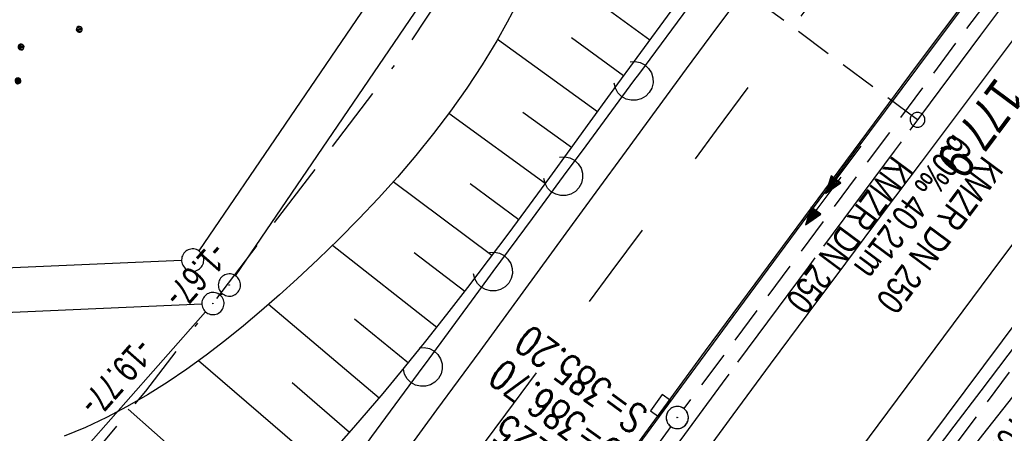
# Model space of a CAD drawing. Extents: x 508366 to 508911, y 448017 to 448810.
# Tile 44 of 46: x 508726 to 508792, y 448721 to 448749. Entities that reach past the tile are written whole.
import ezdxf

# ---------------------------------------------------------------- set-up
doc = ezdxf.new("R2010")
doc.units = 0
doc.header["$LTSCALE"] = 10
doc.header["$MEASUREMENT"] = 0
for name, pattern in [('ACAD_ISO16W100', [73, 15, -6.5, 15, -6.5, 15, -7, 1, -7]), ('ACHSE', [5.5, 4, -0.5, 0.5, -0.5]), ('LT00', [0]), ('LT02', [0.4, 0.2, -0.2]), ('LT17', [0.15, 0.1, -0.05]), ('STRICHLINIE2', [0.375, 0.25, -0.125])]:
    doc.linetypes.add(name, pattern=pattern)
doc.layers.get('0').update_dxf_attribs({"linetype": 'LT00'})
for name, color, linetype in [('--EK_FBR', 250, 'LT00'), ('--EK_Halt-Pfeil', 4, 'LT00'), ('--EK_Haltung', 7, 'STRICHLINIE2'), ('--EK_Haltung-Text', 140, 'LT00'), ('--EK_Schacht-Text', 5, 'LT00'), ('--EK_ST-93-1', 30, 'LT17'), ('--EL_DFK_AB_L', 21, 'LT00'), ('--EL_DFK_AB_P', 7, 'LT00'), ('--EL_Halt-Pfeil', 4, 'LT00'), ('--EL_Haltung', 182, 'STRICHLINIE2'), ('--EL_Haltung-Text', 182, 'LT00'), ('-AX-093', 35, 'ACHSE'), ('-ST-93-1', 250, 'LT00'), ('ABSTAND', 8, 'LT00'), ('BAB-KABEL', 220, 'ACAD_ISO16W100'), ('DFK_AB_L', 21, 'LT00'), ('DFK_AB_P', 7, 'LT00'), ('DFK_GZPKT', 250, 'LT00'), ('DFK_KATASTER', 250, 'LT00'), ('DFK_NUTZUNG', 250, 'LT00'), ('V124_AFBR_BAB', 250, 'LT00'), ('V124_BOESCH', 250, 'LT00'), ('V124_BOSCHUNG', 250, 'LT00'), ('V124_GRABEN', 250, 'LT00'), ('V124_H_BORD', 8, 'LT00'), ('V124_KA_PRUF', 182, 'LT00'), ('V124_LAERM', 11, 'LT00'), ('V124_LD_MARK', 250, 'LT00'), ('V124_LG_MARK', 250, 'LT02'), ('V124_SINKK', 182, 'LT00'), ('V125_AFBR_BAB', 250, 'LT00'), ('V125_BOESCH', 250, 'LT00'), ('V125_BOSCHUNG', 250, 'LT00'), ('V125_GRABEN', 250, 'LT00'), ('V125_H_BORD', 8, 'LT00'), ('V125_KA_PRUF', 182, 'LT00'), ('V125_LAERM', 11, 'LT00'), ('V125_LD_MARK', 250, 'LT00'), ('V125_LG_MARK', 250, 'LT02'), ('V125_SINKK', 182, 'LT00')]:
    doc.layers.add(name, color=color, linetype=linetype)
doc.styles.add('Beschrift', font='ARIAL.TTF')
doc.styles.add('Haltungsbeschriftung', font='ARIAL.TTF', dxfattribs={"width": 0.75})
doc.styles.add('schachtbeschriftung', font='romans.shx', dxfattribs={"width": 0.75, "height": 2})
doc.styles.get("Standard").update_dxf_attribs({"font": 'ARIAL.TTF'})

# ---------------------------------------------------------------- blocks, each defined once
blk = doc.blocks.new('SYMB7010')
at = {"color": 0, "linetype": 'ByBlock'}
for points in [[(-0.031408, 0.499213), (-0.093728, 0.49134), (-0.15457, 0.475719), (-0.212975, 0.452595), (-0.268021, 0.422333), (-0.31884, 0.385411), (-0.36463, 0.342411), (-0.40467, 0.29401), (-0.438329, 0.240973), (-0.465074, 0.184136), (-0.484486, 0.124395), (-0.496256, 0.062692), (-0.5002, 0)], [(0.5002, 0), (0.496256, 0.062692), (0.484485, 0.124395), (0.465074, 0.184136), (0.438329, 0.240973), (0.40467, 0.29401), (0.36463, 0.342411), (0.31884, 0.385411), (0.268021, 0.422333), (0.212975, 0.452595), (0.15457, 0.475719), (0.093728, 0.49134), (0.031408, 0.499213), (-0.031408, 0.499213)], [(-0.5002, 0), (-0.496256, -0.062692), (-0.484486, -0.124395), (-0.465075, -0.184136), (-0.438329, -0.240973), (-0.404671, -0.29401), (-0.36463, -0.342411), (-0.31884, -0.385411), (-0.268021, -0.422333), (-0.212975, -0.452595), (-0.154571, -0.475719), (-0.093728, -0.49134), (-0.031408, -0.499213), (0.031408, -0.499213)], [(0.031408, -0.499213), (0.093728, -0.491341), (0.15457, -0.475719), (0.212975, -0.452595), (0.268021, -0.422333), (0.31884, -0.385411), (0.36463, -0.342411), (0.404671, -0.294011), (0.438329, -0.240974), (0.465075, -0.184136), (0.484486, -0.124395), (0.496256, -0.062692), (0.500201, 0)]]:
    blk.add_lwpolyline(points, dxfattribs=at)
blk = doc.blocks.new('SYMB7110')
at = {"color": 0, "linetype": 'ByBlock'}
for p, q in [((-0.505, 0.399164), (-0.505, 0.360836)), ((-0.5, 0.360204), (-0.5, 0.399796)), ((-0.495, 0.399164), (-0.495, 0.360836)), ((-0.275, 0.399164), (-0.275, 0.360836)), ((-0.27, 0.360204), (-0.27, 0.399796)), ((-0.265, 0.399164), (-0.265, 0.360836)), ((0.265, 0.399164), (0.265, 0.360836)), ((0.27, 0.360204), (0.27, 0.399796)), ((0.275, 0.399164), (0.275, 0.360836)), ((0.495, 0.399164), (0.495, 0.360836)), ((0.5, 0.360204), (0.5, 0.399796)), ((0.505, 0.399164), (0.505, 0.360836)), ((-0.515, 0.392919), (-0.515, 0.367081)), ((-0.51, 0.362895), (-0.51, 0.397105)), ((-0.49, 0.362895), (-0.49, 0.397105)), ((-0.485, 0.392919), (-0.485, 0.367081)), ((-0.48, 0.379874), (-0.48, 0.380145)), ((-0.285, 0.392919), (-0.285, 0.367081)), ((-0.28, 0.362895), (-0.28, 0.397105)), ((-0.26, 0.362895), (-0.26, 0.397105)), ((-0.255, 0.392919), (-0.255, 0.367081)), ((-0.25, 0.379874), (-0.25, 0.380146)), ((0.255, 0.392919), (0.255, 0.367081)), ((0.26, 0.362895), (0.26, 0.397105)), ((0.28, 0.362895), (0.28, 0.397105)), ((0.285, 0.392919), (0.285, 0.367081)), ((0.29, 0.379874), (0.29, 0.380145)), ((0.485, 0.392919), (0.485, 0.367081)), ((0.49, 0.362895), (0.49, 0.397105)), ((0.51, 0.362895), (0.51, 0.397105)), ((0.515, 0.392919), (0.515, 0.367081)), ((0.52, 0.379874), (0.52, 0.380146)), ((-0.9, 0.012919), (-0.9, -0.012919)), ((-0.895, -0.017106), (-0.895, 0.017105)), ((-0.89, 0.019164), (-0.89, -0.019164)), ((-0.885, -0.019797), (-0.885, 0.019796)), ((-0.88, 0.019164), (-0.88, -0.019164)), ((-0.875, -0.017106), (-0.875, 0.017105)), ((-0.87, 0.012919), (-0.87, -0.012919)), ((-0.865, -0.000126), (-0.865, 0.000145)), ((-0.67, 0.012919), (-0.67, -0.012919)), ((-0.665, -0.017106), (-0.665, 0.017105)), ((-0.66, 0.019164), (-0.66, -0.019164)), ((-0.655, -0.019797), (-0.655, 0.019796)), ((-0.65, 0.019164), (-0.65, -0.019164)), ((-0.645, -0.017106), (-0.645, 0.017105)), ((-0.64, 0.012919), (-0.64, -0.012919)), ((-0.635, -0.000126), (-0.635, 0.000145)), ((-0.13, 0.012919), (-0.13, -0.012919)), ((-0.125, -0.017105), (-0.125, 0.017105)), ((-0.12, 0.019164), (-0.12, -0.019164)), ((-0.115, -0.019796), (-0.115, 0.019796)), ((-0.11, 0.019164), (-0.11, -0.019164)), ((-0.105, -0.017105), (-0.105, 0.017105)), ((-0.1, 0.012919), (-0.1, -0.012919)), ((-0.095, -0.000126), (-0.095, 0.000146)), ((0.1, 0.012919), (0.1, -0.012919)), ((0.105, -0.017105), (0.105, 0.017105)), ((0.11, 0.019164), (0.11, -0.019164)), ((0.115, -0.019796), (0.115, 0.019796)), ((0.12, 0.019164), (0.12, -0.019164)), ((0.125, -0.017105), (0.125, 0.017105)), ((0.13, 0.012919), (0.13, -0.012919)), ((0.135, -0.000126), (0.135, 0.000146)), ((0.64, 0.012919), (0.64, -0.012919)), ((0.645, -0.017105), (0.645, 0.017105)), ((0.65, 0.019164), (0.65, -0.019164)), ((0.655, -0.019796), (0.655, 0.019796)), ((0.66, 0.019164), (0.66, -0.019164)), ((0.665, -0.017105), (0.665, 0.017105)), ((0.67, 0.012919), (0.67, -0.012919)), ((0.675, -0.000126), (0.675, 0.000146)), ((0.87, 0.012919), (0.87, -0.012919)), ((0.875, -0.017105), (0.875, 0.017105)), ((0.88, 0.019164), (0.88, -0.019164)), ((0.885, -0.019796), (0.885, 0.019796)), ((0.89, 0.019164), (0.89, -0.019164)), ((0.895, -0.017105), (0.895, 0.017105)), ((0.9, 0.012919), (0.9, -0.012919)), ((0.905, -0.000126), (0.905, 0.000146)), ((-0.515, -0.367081), (-0.515, -0.392919)), ((-0.51, -0.397105), (-0.51, -0.362895)), ((-0.505, -0.360836), (-0.505, -0.399164)), ((-0.5, -0.399796), (-0.5, -0.360204)), ((-0.495, -0.360836), (-0.495, -0.399164)), ((-0.49, -0.397106), (-0.49, -0.362895)), ((-0.485, -0.367081), (-0.485, -0.392919)), ((-0.48, -0.380126), (-0.48, -0.379855)), ((-0.285, -0.367081), (-0.285, -0.392919)), ((-0.28, -0.397105), (-0.28, -0.362895)), ((-0.275, -0.360836), (-0.275, -0.399164)), ((-0.27, -0.399796), (-0.27, -0.360204)), ((-0.265, -0.360836), (-0.265, -0.399164)), ((-0.26, -0.397105), (-0.26, -0.362895)), ((-0.255, -0.367081), (-0.255, -0.392919)), ((-0.25, -0.380126), (-0.25, -0.379855)), ((0.255, -0.367081), (0.255, -0.392919)), ((0.26, -0.397105), (0.26, -0.362895)), ((0.265, -0.360836), (0.265, -0.399164)), ((0.27, -0.399796), (0.27, -0.360204)), ((0.275, -0.360836), (0.275, -0.399164)), ((0.28, -0.397105), (0.28, -0.362895)), ((0.285, -0.367081), (0.285, -0.392919)), ((0.29, -0.380126), (0.29, -0.379855)), ((0.485, -0.367081), (0.485, -0.392919)), ((0.49, -0.397105), (0.49, -0.362895)), ((0.495, -0.360836), (0.495, -0.399164)), ((0.5, -0.399796), (0.5, -0.360204)), ((0.505, -0.360836), (0.505, -0.399164)), ((0.51, -0.397105), (0.51, -0.362895)), ((0.515, -0.367081), (0.515, -0.392919)), ((0.52, -0.380126), (0.52, -0.379855))]:
    blk.add_line(p, q, dxfattribs=at)
for points in [[(-0.48, 0.38), (-0.481981, 0.388678), (-0.48753, 0.395637), (-0.49555, 0.399499), (-0.50445, 0.399499), (-0.51247, 0.395637), (-0.518019, 0.388678), (-0.52, 0.38), (-0.518019, 0.371322), (-0.51247, 0.364363), (-0.50445, 0.360501), (-0.49555, 0.360501), (-0.48753, 0.364363), (-0.481981, 0.371322), (-0.48, 0.38)], [(-0.25, 0.38), (-0.251981, 0.388678), (-0.25753, 0.395637), (-0.26555, 0.399499), (-0.27445, 0.399499), (-0.28247, 0.395637), (-0.288019, 0.388678), (-0.29, 0.38), (-0.288019, 0.371322), (-0.28247, 0.364363), (-0.27445, 0.360501), (-0.26555, 0.360501), (-0.25753, 0.364363), (-0.251981, 0.371322), (-0.25, 0.38)], [(0.29, 0.38), (0.288019, 0.388678), (0.28247, 0.395637), (0.27445, 0.399499), (0.26555, 0.399499), (0.25753, 0.395637), (0.251981, 0.388678), (0.25, 0.38), (0.251981, 0.371322), (0.25753, 0.364363), (0.26555, 0.360501), (0.27445, 0.360501), (0.28247, 0.364363), (0.288019, 0.371322), (0.29, 0.38)], [(0.52, 0.38), (0.518019, 0.388678), (0.51247, 0.395637), (0.50445, 0.399499), (0.495549, 0.399499), (0.48753, 0.395637), (0.481981, 0.388678), (0.48, 0.38), (0.481981, 0.371322), (0.48753, 0.364363), (0.495549, 0.360501), (0.50445, 0.360501), (0.51247, 0.364363), (0.518019, 0.371322), (0.52, 0.38)], [(-0.865, 0), (-0.866981, 0.008678), (-0.87253, 0.015637), (-0.88055, 0.019498), (-0.88945, 0.019498), (-0.89747, 0.015637), (-0.903019, 0.008678), (-0.905, 0)], [(-0.905, 0), (-0.903019, -0.008678), (-0.89747, -0.015637), (-0.88945, -0.019499), (-0.88055, -0.019499), (-0.87253, -0.015637), (-0.866981, -0.008678), (-0.865, 0)], [(-0.635, 0), (-0.636981, 0.008678), (-0.64253, 0.015637), (-0.65055, 0.019498), (-0.65945, 0.019498), (-0.66747, 0.015637), (-0.673019, 0.008678), (-0.675, 0)], [(-0.675, 0), (-0.673019, -0.008678), (-0.66747, -0.015637), (-0.65945, -0.019499), (-0.65055, -0.019499), (-0.64253, -0.015637), (-0.636981, -0.008678), (-0.635, 0)], [(-0.095, 0), (-0.096981, 0.008678), (-0.10253, 0.015637), (-0.11055, 0.019499), (-0.11945, 0.019499), (-0.12747, 0.015637), (-0.133019, 0.008678), (-0.135, 0)], [(-0.135, 0), (-0.133019, -0.008678), (-0.12747, -0.015637), (-0.11945, -0.019499), (-0.11055, -0.019499), (-0.10253, -0.015637), (-0.096981, -0.008678), (-0.095, 0)], [(0.135, 0), (0.133019, 0.008678), (0.12747, 0.015637), (0.11945, 0.019499), (0.11055, 0.019499), (0.10253, 0.015637), (0.096981, 0.008678), (0.095, 0)], [(0.095, 0), (0.096981, -0.008678), (0.10253, -0.015637), (0.11055, -0.019499), (0.11945, -0.019499), (0.12747, -0.015637), (0.133019, -0.008678), (0.135, 0)], [(0.675, 0), (0.673019, 0.008678), (0.66747, 0.015637), (0.65945, 0.019499), (0.65055, 0.019499), (0.64253, 0.015637), (0.636981, 0.008678), (0.635, 0)], [(0.635, 0), (0.636981, -0.008678), (0.64253, -0.015637), (0.65055, -0.019499), (0.65945, -0.019499), (0.66747, -0.015637), (0.673019, -0.008678), (0.675, 0)], [(0.905, 0), (0.903019, 0.008678), (0.89747, 0.015637), (0.88945, 0.019499), (0.88055, 0.019499), (0.87253, 0.015637), (0.866981, 0.008678), (0.865, 0)], [(0.865, 0), (0.866981, -0.008678), (0.87253, -0.015637), (0.88055, -0.019499), (0.88945, -0.019499), (0.89747, -0.015637), (0.903019, -0.008678), (0.905, 0)], [(-0.48, -0.38), (-0.481981, -0.371322), (-0.48753, -0.364363), (-0.49555, -0.360501), (-0.50445, -0.360501), (-0.51247, -0.364363), (-0.518019, -0.371322), (-0.52, -0.38), (-0.518019, -0.388678), (-0.51247, -0.395637), (-0.50445, -0.399499), (-0.49555, -0.399499), (-0.48753, -0.395637), (-0.481981, -0.388678), (-0.48, -0.38)], [(-0.25, -0.38), (-0.251981, -0.371322), (-0.25753, -0.364363), (-0.26555, -0.360501), (-0.27445, -0.360501), (-0.28247, -0.364363), (-0.288019, -0.371322), (-0.29, -0.38), (-0.288019, -0.388678), (-0.28247, -0.395637), (-0.27445, -0.399499), (-0.26555, -0.399499), (-0.25753, -0.395637), (-0.251981, -0.388678), (-0.25, -0.38)], [(0.29, -0.38), (0.288019, -0.371322), (0.28247, -0.364363), (0.27445, -0.360501), (0.26555, -0.360501), (0.25753, -0.364363), (0.251981, -0.371322), (0.25, -0.38), (0.251981, -0.388678), (0.25753, -0.395637), (0.26555, -0.399499), (0.27445, -0.399499), (0.28247, -0.395637), (0.288019, -0.388678), (0.29, -0.38)], [(0.52, -0.38), (0.518019, -0.371322), (0.51247, -0.364363), (0.50445, -0.360501), (0.495549, -0.360501), (0.48753, -0.364363), (0.481981, -0.371322), (0.48, -0.38), (0.481981, -0.388678), (0.48753, -0.395637), (0.495549, -0.399499), (0.50445, -0.399499), (0.51247, -0.395637), (0.518019, -0.388678), (0.52, -0.38)]]:
    blk.add_lwpolyline(points, dxfattribs=at)
blk = doc.blocks.new('SYMB0003')
at = {"color": 0, "linetype": 'ByBlock'}
for p, q in [((-0.015712, 0), (0.010166, 0.012015)), ((0, -0.021257), (-0.015712, 0)), ((0.010166, 0.012015), (0, -0.021257))]:
    blk.add_line(p, q, dxfattribs=at)
for points in [[(-0.031395, 0.499013), (-0.093691, 0.491144), (-0.154509, 0.475528), (-0.21289, 0.452414), (-0.267913, 0.422164), (-0.318712, 0.385257), (-0.364484, 0.342274), (-0.404509, 0.293893), (-0.438154, 0.240877), (-0.464888, 0.184062), (-0.484292, 0.124345), (-0.496058, 0.062667), (-0.5, 0)], [(0.5, 0), (0.496057, 0.062667), (0.484292, 0.124345), (0.464888, 0.184062), (0.438153, 0.240877), (0.404509, 0.293893), (0.364484, 0.342274), (0.318712, 0.385257), (0.267913, 0.422164), (0.21289, 0.452414), (0.154509, 0.475528), (0.093691, 0.491144), (0.031395, 0.499013), (-0.031395, 0.499013)], [(-0.5, 0), (-0.496058, -0.062667), (-0.484292, -0.124345), (-0.464888, -0.184062), (-0.438154, -0.240877), (-0.404509, -0.293893), (-0.364485, -0.342274), (-0.318712, -0.385257), (-0.267914, -0.422164), (-0.21289, -0.452414), (-0.154509, -0.475529), (-0.093691, -0.491144), (-0.031395, -0.499014), (0.031395, -0.499014)], [(0.031395, -0.499014), (0.093691, -0.491144), (0.154509, -0.475529), (0.21289, -0.452414), (0.267914, -0.422164), (0.318712, -0.385257), (0.364485, -0.342274), (0.404509, -0.293893), (0.438154, -0.240877), (0.464889, -0.184062), (0.484292, -0.124345), (0.496058, -0.062667), (0.5, 0)]]:
    blk.add_lwpolyline(points, dxfattribs=at)
blk = doc.blocks.new('SYMB2')
at = {"color": 0, "linetype": 'ByBlock', "flags": 128}
for points in [[(-0.031395, 0.499013), (-0.093691, 0.491144), (-0.154509, 0.475528), (-0.21289, 0.452414), (-0.267913, 0.422164), (-0.318712, 0.385257), (-0.364484, 0.342274), (-0.404509, 0.293893), (-0.438154, 0.240877), (-0.464888, 0.184062), (-0.484292, 0.124345), (-0.496058, 0.062667), (-0.5, 0)], [(-0.5, 0), (-0.496058, -0.062667), (-0.484292, -0.124345), (-0.464888, -0.184062), (-0.438154, -0.240877), (-0.404509, -0.293893), (-0.364485, -0.342274), (-0.318712, -0.385257), (-0.267914, -0.422164), (-0.21289, -0.452414), (-0.154509, -0.475529), (-0.093691, -0.491144), (-0.031395, -0.499014), (0.031395, -0.499014)], [(0.5, 0), (0.496057, 0.062667), (0.484292, 0.124345), (0.464888, 0.184062), (0.438153, 0.240877), (0.404509, 0.293893), (0.364484, 0.342274), (0.318712, 0.385257), (0.267913, 0.422164), (0.21289, 0.452414), (0.154509, 0.475528), (0.093691, 0.491144), (0.031395, 0.499013), (-0.031395, 0.499013)], [(0.031395, -0.499014), (0.093691, -0.491144), (0.154509, -0.475529), (0.21289, -0.452414), (0.267914, -0.422164), (0.318712, -0.385257), (0.364485, -0.342274), (0.404509, -0.293893), (0.438154, -0.240877), (0.464889, -0.184062), (0.484292, -0.124345), (0.496058, -0.062667), (0.5, 0)]]:
    blk.add_lwpolyline(points, dxfattribs=at)
blk = doc.blocks.new('SYMB7122')
at = {"color": 0, "linetype": 'ByBlock'}
for points in [[(-0.109975, -0.002365), (-0.106745, 0.026562), (-0.096041, 0.053629), (-0.078613, 0.076941), (-0.055681, 0.094866), (-0.028851, 0.106149), (0, 0.11)], [(0, 0.11), (0.028851, 0.106149), (0.055681, 0.094866), (0.078613, 0.076941), (0.096041, 0.053629), (0.106745, 0.026562), (0.109975, -0.002365)], [(-0.075234, -0.080249), (-0.093647, -0.057708), (-0.105504, -0.031126), (-0.109975, -0.002365)], [(0.109975, -0.002365), (0.105504, -0.031126), (0.093647, -0.057708), (0.075234, -0.080249)]]:
    blk.add_lwpolyline(points, dxfattribs=at)
blk = doc.blocks.new('SYMB0652')
at = {"color": 0, "linetype": 'ByBlock'}
blk.add_lwpolyline([(-0.15, -0.075), (0.15, -0.075), (0.15, 0.075), (-0.15, 0.075), (-0.15, -0.075)], dxfattribs=at)
blk = doc.blocks.new('SYMB0070')
at = {"color": 0, "linetype": 'ByBlock'}
for p, q in [((-0.5, 0), (0.2, 0)), ((0.5, 0), (0.2, 0.1)), ((0.2, 0.1), (0.2, 0)), ((0.468, 0), (0.21, 0.086)), ((0.21, 0.086), (0.21, -0.086)), ((0.21, -0.086), (0.468, 0)), ((0.22, -0.072), (0.437, 0)), ((0.23, -0.058), (0.405, 0)), ((0.24, -0.045), (0.374, 0)), ((0.342, 0), (0.25, 0.031)), ((0.25, 0.031), (0.25, -0.031)), ((0.25, -0.031), (0.342, 0)), ((0.26, -0.017), (0.31, 0)), ((0.27, -0.003), (0.279, 0))]:
    blk.add_line(p, q, dxfattribs=at)
for points in [[(0.2, 0), (0.2, -0.1), (0.5, 0)], [(0.437, 0), (0.22, 0.072), (0.22, -0.072)], [(0.405, 0), (0.23, 0.058), (0.23, -0.058)], [(0.374, 0), (0.24, 0.045), (0.24, -0.045)], [(0.31, 0), (0.26, 0.017), (0.26, -0.017)], [(0.279, 0), (0.27, 0.003), (0.27, -0.003)]]:
    blk.add_lwpolyline(points, dxfattribs=at)

msp = doc.modelspace()

# ---------------------------------------------------------------- linework, layer by layer
at = {"layer": '--EK_FBR', "color": 2}
for points in [[(508739.258, 448702.575), (508740.735, 448704.619), (508743.125, 448707.917), (508745.519, 448711.211), (508747.916, 448714.503), (508750.822, 448718.487), (508753.73, 448722.47), (508756.639, 448726.451), (508759.548, 448730.433), (508762.457, 448734.415), (508764.485, 448737.192), (508766.513, 448739.969), (508768.544, 448742.744), (508770.579, 448745.515), (508772.62, 448748.283), (508774.667, 448751.044), (508776.724, 448753.799), (508777.971, 448755.458)], [(508789.824, 448750.717), (508786.067, 448745.698), (508771.843, 448726.472), (508757.47, 448706.792), (508743.579, 448687.553), (508729.456, 448667.609), (508715.295, 448647.154), (508700.427, 448624.898), (508687.452, 448604.877), (508674.014, 448583.308), (508661.318, 448562.04), (508649.445, 448541.184), (508637.956, 448519.937), (508626.469, 448497.705), (508616.197, 448476.875)], [(508725.16, 448682.804), (508727.963, 448686.777), (508730.775, 448690.744), (508733.598, 448694.703), (508735.97, 448698.013), (508738.349, 448701.318), (508740.735, 448704.619), (508743.125, 448707.917), (508745.519, 448711.211), (508747.916, 448714.503), (508750.822, 448718.487), (508753.73, 448722.47), (508756.639, 448726.451), (508759.548, 448730.433), (508762.457, 448734.415), (508764.485, 448737.192), (508766.513, 448739.969), (508768.544, 448742.744), (508770.579, 448745.515), (508772.62, 448748.283), (508774.667, 448751.044)], [(508789.824, 448750.717), (508786.067, 448745.698), (508771.843, 448726.472), (508757.47, 448706.792), (508750.706, 448697.423)], [(508742.26, 448678.533), (508745.148, 448682.574), (508748.04, 448686.612), (508750.934, 448690.649), (508753.829, 448694.684), (508756.298, 448698.123), (508758.769, 448701.561), (508761.243, 448704.996), (508763.722, 448708.429), (508766.206, 448711.857), (508768.696, 448715.28), (508771.195, 448718.698), (508773.718, 448722.131), (508776.25, 448725.558), (508778.788, 448728.979), (508781.332, 448732.397), (508783.881, 448735.811), (508786.434, 448739.222), (508788.989, 448742.631), (508793.584, 448748.755)], [(508754.553, 448695.692), (508756.298, 448698.123), (508758.769, 448701.561), (508761.243, 448704.996), (508763.722, 448708.429), (508766.206, 448711.857), (508768.696, 448715.28), (508771.195, 448718.698), (508773.718, 448722.131), (508776.25, 448725.558), (508778.788, 448728.979), (508781.332, 448732.397), (508783.881, 448735.81), (508786.434, 448739.222), (508788.989, 448742.631), (508793.584, 448748.755), (508793.849, 448749.107)]]:
    msp.add_lwpolyline(points, dxfattribs=at)
at = {"layer": '--EK_FBR'}
for points in [[(508804.935, 448744.672), (508804.287, 448743.801), (508801.236, 448739.697), (508798.183, 448735.594), (508795.664, 448732.213), (508793.143, 448728.833), (508790.623, 448725.453), (508788.105, 448722.071), (508785.59, 448718.687), (508783.081, 448715.299), (508780.577, 448711.907), (508777.636, 448707.903), (508774.705, 448703.891), (508771.783, 448699.874), (508768.867, 448695.851), (508765.958, 448691.824), (508765.269, 448690.87)], [(508793.143, 448728.833), (508790.623, 448725.453), (508788.105, 448722.071), (508785.59, 448718.687), (508783.081, 448715.299), (508780.577, 448711.907), (508777.636, 448707.903), (508774.705, 448703.891), (508771.783, 448699.874), (508768.867, 448695.851), (508765.958, 448691.824), (508763.053, 448687.794), (508760.21, 448683.841), (508757.373, 448679.885)]]:
    msp.add_lwpolyline(points, dxfattribs=at)
at = {"layer": '--EK_Haltung'}
for p, q in [((508790.974, 448750.257), (508770.398, 448722.555)), ((508805.783, 448743.07), (508783.583, 448713.22)), ((508769.509, 448721.347), (508746.656, 448690.025))]:
    msp.add_line(p, q, dxfattribs=at)
at = {"layer": '--EK_ST-93-1', "ltscale": 2.5}
msp.add_line((508786.167, 448742.076), (508756.625, 448763.996), dxfattribs=at)
at = {"layer": '--EL_DFK_AB_L'}
for p, q in [((508740.142, 448731.53), (508761.01, 448762.242)), ((508739.108, 448730.22), (508739.222, 448730.347)), ((508726.027, 448715.403), (508738.114, 448729.098))]:
    msp.add_line(p, q, dxfattribs=at)
at = {"layer": '--EL_Haltung'}
for p, q in [((508790.974, 448750.257), (508770.398, 448722.555)), ((508805.783, 448743.07), (508783.583, 448713.22)), ((508769.509, 448721.347), (508746.656, 448690.025))]:
    msp.add_line(p, q, dxfattribs=at)
at = {"layer": '-AX-093', "ltscale": 0.2}
msp.add_lwpolyline([(508791.966, 448749.86), (508790.428, 448747.798), (508784.597, 448739.965), (508778.778, 448732.122), (508772.974, 448724.269), (508767.187, 448716.403), (508761.42, 448708.523), (508755.674, 448700.627), (508749.954, 448692.712), (508744.261, 448684.779), (508738.597, 448676.823), (508732.966, 448668.846), (508727.369, 448660.843), (508721.81, 448652.815), (508716.291, 448644.758), (508710.815, 448636.673), (508705.385, 448628.557), (508700.002, 448620.409)], dxfattribs=at)
at = {"layer": 'BAB-KABEL', "ltscale": 0.03, "flags": 128}
msp.add_lwpolyline([(508761.637, 448761.991), (508761.413, 448761.665), (508751.074, 448746.056), (508734.064, 448723.741), (508723.724, 448711.345), (508718.212, 448704.459), (508713.613, 448696.376), (508686.717, 448654.757), (508671.534, 448637.703), (508644.305, 448608.039), (508629.576, 448591.601), (508628.23, 448590.167), (508627.243, 448588.193), (508626.505, 448585.996), (508630.756, 448580.349), (508635.557, 448574.979), (508645.734, 448563.785), (508632.922, 448541.342), (508625.71, 448528.169), (508618.608, 448514.09), (508612.89, 448501.411), (508605.911, 448486.638), (508596.525, 448468.082), (508590.352, 448454.717), (508583.484, 448438.345), (508575.927, 448420.369), (508569.566, 448404.62), (508561.374, 448379.926), (508559.189, 448373.378), (508539.254, 448373.924), (508535.422, 448332.257), (508534.583, 448325.665), (508534.174, 448323.891), (508530.897, 448314.887), (508523.651, 448292.891), (508510.802, 448255.585), (508499.723, 448218.809), (508491.79, 448185.85), (508486.047, 448161.381), (508483.035, 448139.227), (508479.751, 448113.403), (508481.527, 448103.17), (508480.164, 448094.262), (508478.935, 448090.579), (508477.433, 448087.401), (508476.34, 448080.034), (508476.228, 448079.151)], dxfattribs=at)
at = {"layer": 'DFK_AB_L'}
for p, q in [((508740.142, 448731.53), (508761.01, 448762.242)), ((508739.108, 448730.22), (508739.222, 448730.347)), ((508726.027, 448715.403), (508738.114, 448729.098))]:
    msp.add_line(p, q, dxfattribs=at)
at = {"layer": 'DFK_KATASTER'}
for p, q in [((508758.159, 448763.383), (508737.662, 448733.219)), ((508736.491, 448732.567), (508719.02, 448731.82)), ((508717.94, 448728.771), (508737.861, 448729.629))]:
    msp.add_line(p, q, dxfattribs=at)
at = {"layer": 'V124_AFBR_BAB', "color": 2}
msp.add_lwpolyline([(508739.258, 448702.575), (508740.735, 448704.619), (508743.125, 448707.917), (508745.519, 448711.211), (508747.916, 448714.503), (508750.822, 448718.487), (508753.73, 448722.47), (508756.639, 448726.451), (508759.548, 448730.433), (508762.457, 448734.415), (508764.485, 448737.192), (508766.513, 448739.969), (508768.544, 448742.744), (508770.579, 448745.515), (508772.62, 448748.283), (508774.667, 448751.044), (508776.724, 448753.799), (508777.971, 448755.458)], dxfattribs=at)
at = {"layer": 'V124_AFBR_BAB', "color": 0}
for points in [[(508789.824, 448750.717), (508786.067, 448745.698), (508771.843, 448726.472), (508757.47, 448706.792), (508750.706, 448697.423)], [(508754.553, 448695.692), (508756.298, 448698.123), (508758.769, 448701.561), (508761.243, 448704.996), (508763.722, 448708.429), (508766.206, 448711.857), (508768.696, 448715.28), (508771.195, 448718.698), (508773.718, 448722.131), (508776.25, 448725.558), (508778.788, 448728.979), (508781.332, 448732.397), (508783.881, 448735.81), (508786.434, 448739.222), (508788.989, 448742.631), (508793.584, 448748.755), (508793.849, 448749.107)]]:
    msp.add_lwpolyline(points, dxfattribs=at)
at = {"layer": 'V124_AFBR_BAB'}
msp.add_lwpolyline([(508804.935, 448744.672), (508804.287, 448743.801), (508801.236, 448739.697), (508798.183, 448735.594), (508795.664, 448732.213), (508793.143, 448728.833), (508790.623, 448725.453), (508788.105, 448722.071), (508785.59, 448718.687), (508783.081, 448715.299), (508780.577, 448711.907), (508777.636, 448707.903), (508774.705, 448703.891), (508771.783, 448699.874), (508768.867, 448695.851), (508765.958, 448691.824), (508765.269, 448690.87)], dxfattribs=at)
at = {"layer": 'V124_BOESCH'}
for points in [[(508759.154, 448749.939), (508758.475, 448748.668), (508757.767, 448747.415), (508756.781, 448745.794), (508755.738, 448744.21), (508754.641, 448742.661), (508753.493, 448741.145), (508752.298, 448739.661), (508751.058, 448738.207), (508749.777, 448736.781), (508748.457, 448735.382), (508747.101, 448734.008), (508745.714, 448732.658), (508744.297, 448731.33), (508743.105, 448730.249), (508741.894, 448729.186), (508740.663, 448728.147), (508739.413, 448727.137), (508738.141, 448726.161), (508736.847, 448725.223), (508735.53, 448724.329), (508734.189, 448723.484), (508732.825, 448722.692), (508731.434, 448721.959), (508730.018, 448721.289), (508728.575, 448720.688)], [(508747.135, 448720.154), (508748.126, 448721.291), (508749.113, 448722.432), (508750.094, 448723.582), (508751.549, 448725.331), (508752.986, 448727.109), (508754.407, 448728.913), (508755.815, 448730.738), (508757.21, 448732.581), (508758.595, 448734.44), (508759.972, 448736.309), (508761.343, 448738.186), (508762.71, 448740.067), (508764.075, 448741.949), (508765.44, 448743.827), (508767.486, 448746.628), (508769.536, 448749.417)]]:
    msp.add_lwpolyline(points, dxfattribs=at)
at = {"layer": 'V124_BOSCHUNG'}
for p, q in [((508768.091, 448747.453), (508760.631, 448752.922)), ((508764.567, 448742.626), (508757.823, 448747.512)), ((508766.326, 448745.042), (508762.802, 448747.611)), ((508761.034, 448737.762), (508754.527, 448742.506)), ((508762.805, 448740.198), (508759.521, 448742.577)), ((508757.444, 448732.895), (508750.77, 448737.88)), ((508759.247, 448735.323), (508755.975, 448737.738)), ((508753.729, 448728.046), (508746.677, 448733.59)), ((508755.605, 448730.464), (508752.182, 448733.081)), ((508749.825, 448723.264), (508742.356, 448729.587)), ((508751.799, 448725.638), (508748.172, 448728.599)), ((508745.871, 448718.7), (508737.637, 448725.789)), ((508747.832, 448720.954), (508743.951, 448724.308)), ((508742.193, 448714.302), (508732.879, 448722.521))]:
    msp.add_line(p, q, dxfattribs=at)
at = {"layer": 'V124_GRABEN'}
for points in [[(508765.783, 448690.638), (508765.959, 448690.882), (508768.421, 448694.271), (508770.894, 448697.653), (508774.39, 448702.397), (508777.904, 448707.127), (508781.436, 448711.844), (508784.984, 448716.549), (508786.808, 448718.956), (508788.634, 448721.362), (508790.461, 448723.767), (508792.286, 448726.173), (508794.109, 448728.581), (508795.927, 448730.993), (508797.739, 448733.409), (508799.543, 448735.831), (508801.063, 448737.887), (508802.578, 448739.946), (508804.09, 448742.008), (508805.6, 448744.071)], [(508793.26, 448724.218), (508791.909, 448722.497), (508790.555, 448720.779), (508789.202, 448719.061), (508787.852, 448717.34), (508786.508, 448715.614), (508784.913, 448713.542), (508783.33, 448711.462), (508781.756, 448709.374), (508780.191, 448707.281), (508778.632, 448705.183), (508777.076, 448703.082), (508775.523, 448700.98), (508773.97, 448698.877), (508772.416, 448696.775), (508770.845, 448694.657), (508769.273, 448692.539), (508767.703, 448690.42), (508767.346, 448689.935)]]:
    msp.add_lwpolyline(points, dxfattribs=at)
at = {"layer": 'V124_H_BORD'}
msp.add_lwpolyline([(508750.8, 448697.381), (508752.101, 448699.187), (508756.324, 448705.019), (508760.559, 448710.841), (508764.806, 448716.655), (508769.064, 448722.461), (508773.331, 448728.26), (508777.608, 448734.052), (508781.893, 448739.838), (508786.186, 448745.618), (508789.952, 448750.666)], dxfattribs=at)
at = {"layer": 'V124_LAERM'}
for points in [[(508771.751, 448751.138), (508771.017, 448750.144), (508767.394, 448745.236), (508767, 448744.702)], [(508767, 448744.702), (508763.772, 448740.327), (508762.251, 448738.263)], [(508762.251, 448738.263), (508760.153, 448735.416), (508757.508, 448731.821)], [(508757.508, 448731.821), (508756.538, 448730.502), (508752.927, 448725.585), (508752.772, 448725.374)], [(508752.772, 448725.374), (508749.321, 448720.664), (508748.045, 448718.919)]]:
    msp.add_lwpolyline(points, dxfattribs=at)
at = {"layer": 'V124_LD_MARK'}
msp.add_lwpolyline([(508801.732, 448745.953), (508800.352, 448744.104), (508795.568, 448737.687), (508791.124, 448731.717), (508786.685, 448725.744), (508782.253, 448719.765), (508777.828, 448713.781), (508773.412, 448707.791), (508769.004, 448701.795), (508764.607, 448695.79), (508762.068, 448692.31)], dxfattribs=at)
at = {"layer": 'V124_LG_MARK', "ltscale": 3, "flags": 128}
msp.add_lwpolyline([(508781.869, 448753.899), (508779.697, 448750.971), (508776.141, 448746.174), (508772.586, 448741.377), (508769.03, 448736.579), (508765.473, 448731.783), (508763.099, 448728.583), (508760.725, 448725.383), (508758.354, 448722.181), (508755.988, 448718.976), (508753.629, 448715.766), (508751.278, 448712.549), (508748.948, 448709.34), (508746.627, 448706.125), (508744.313, 448702.904), (508742.904, 448700.934)], dxfattribs=at)
at = {"layer": 'V125_AFBR_BAB', "color": 0}
for points in [[(508789.824, 448750.717), (508786.067, 448745.698), (508771.843, 448726.472), (508757.47, 448706.792), (508743.579, 448687.553), (508729.456, 448667.609), (508715.295, 448647.154), (508700.427, 448624.898), (508687.452, 448604.877), (508674.014, 448583.308), (508661.318, 448562.04), (508649.445, 448541.184), (508637.956, 448519.937), (508626.469, 448497.705), (508616.197, 448476.875)], [(508742.26, 448678.533), (508745.148, 448682.574), (508748.04, 448686.612), (508750.934, 448690.649), (508753.829, 448694.684), (508756.298, 448698.123), (508758.769, 448701.561), (508761.243, 448704.996), (508763.722, 448708.429), (508766.206, 448711.857), (508768.696, 448715.28), (508771.195, 448718.698), (508773.718, 448722.131), (508776.25, 448725.558), (508778.788, 448728.979), (508781.332, 448732.397), (508783.881, 448735.811), (508786.434, 448739.222), (508788.989, 448742.631), (508793.584, 448748.755)]]:
    msp.add_lwpolyline(points, dxfattribs=at)
at = {"layer": 'V125_AFBR_BAB', "color": 2}
msp.add_lwpolyline([(508725.16, 448682.804), (508727.963, 448686.777), (508730.775, 448690.744), (508733.598, 448694.703), (508735.97, 448698.013), (508738.349, 448701.318), (508740.735, 448704.619), (508743.125, 448707.917), (508745.519, 448711.211), (508747.916, 448714.503), (508750.822, 448718.487), (508753.73, 448722.47), (508756.639, 448726.451), (508759.548, 448730.433), (508762.457, 448734.415), (508764.485, 448737.192), (508766.513, 448739.969), (508768.544, 448742.744), (508770.579, 448745.515), (508772.62, 448748.283), (508774.667, 448751.044)], dxfattribs=at)
at = {"layer": 'V125_AFBR_BAB'}
msp.add_lwpolyline([(508793.143, 448728.833), (508790.623, 448725.453), (508788.105, 448722.071), (508785.59, 448718.687), (508783.081, 448715.299), (508780.577, 448711.907), (508777.636, 448707.903), (508774.705, 448703.891), (508771.783, 448699.874), (508768.867, 448695.851), (508765.958, 448691.824), (508763.053, 448687.794), (508760.21, 448683.841), (508757.373, 448679.885)], dxfattribs=at)
at = {"layer": 'V125_BOESCH'}
for points in [[(508759.154, 448749.939), (508758.475, 448748.668), (508757.767, 448747.415), (508756.781, 448745.794), (508755.738, 448744.21), (508754.641, 448742.661), (508753.493, 448741.145), (508752.298, 448739.661), (508751.058, 448738.207), (508749.777, 448736.781), (508748.457, 448735.382), (508747.101, 448734.008), (508745.714, 448732.658), (508744.297, 448731.33), (508743.105, 448730.249), (508741.894, 448729.186), (508740.663, 448728.147), (508739.413, 448727.137), (508738.141, 448726.161), (508736.847, 448725.223), (508735.53, 448724.329), (508734.189, 448723.484), (508732.825, 448722.692), (508731.434, 448721.959), (508730.018, 448721.289), (508728.575, 448720.688)], [(508747.135, 448720.154), (508748.126, 448721.291), (508749.113, 448722.432), (508750.094, 448723.582), (508751.549, 448725.331), (508752.986, 448727.109), (508754.407, 448728.913), (508755.815, 448730.738), (508757.21, 448732.581), (508758.595, 448734.44), (508759.972, 448736.309), (508761.343, 448738.186), (508762.71, 448740.067), (508764.075, 448741.949), (508765.44, 448743.827), (508767.486, 448746.628), (508769.536, 448749.417)]]:
    msp.add_lwpolyline(points, dxfattribs=at)
at = {"layer": 'V125_BOSCHUNG'}
for p, q in [((508768.091, 448747.453), (508760.631, 448752.923)), ((508764.567, 448742.626), (508757.823, 448747.512)), ((508766.326, 448745.042), (508762.802, 448747.611)), ((508761.034, 448737.762), (508754.527, 448742.506)), ((508762.805, 448740.198), (508759.521, 448742.577)), ((508757.444, 448732.895), (508750.77, 448737.88)), ((508759.247, 448735.323), (508755.975, 448737.738)), ((508753.729, 448728.046), (508746.677, 448733.59)), ((508755.605, 448730.464), (508752.182, 448733.081)), ((508749.825, 448723.264), (508742.356, 448729.587)), ((508751.799, 448725.638), (508748.172, 448728.599)), ((508745.871, 448718.7), (508737.637, 448725.789)), ((508747.832, 448720.954), (508743.951, 448724.308)), ((508742.193, 448714.302), (508732.879, 448722.521))]:
    msp.add_line(p, q, dxfattribs=at)
at = {"layer": 'V125_GRABEN'}
for points in [[(508756.447, 448677.506), (508758.654, 448680.654), (508761.074, 448684.074), (508763.509, 448687.483), (508765.959, 448690.882), (508768.421, 448694.271), (508770.894, 448697.653), (508774.39, 448702.397), (508777.904, 448707.127), (508781.436, 448711.844), (508784.984, 448716.549), (508786.808, 448718.956), (508788.634, 448721.362), (508790.461, 448723.767), (508792.286, 448726.173)], [(508793.26, 448724.218), (508791.909, 448722.497), (508790.555, 448720.779), (508789.202, 448719.061), (508787.852, 448717.34), (508786.508, 448715.614), (508784.913, 448713.542), (508783.33, 448711.462), (508781.756, 448709.374), (508780.191, 448707.281), (508778.632, 448705.183), (508777.076, 448703.082), (508775.523, 448700.98), (508773.97, 448698.877), (508772.416, 448696.775), (508770.845, 448694.657), (508769.273, 448692.539), (508767.703, 448690.42), (508766.138, 448688.297), (508764.579, 448686.17), (508763.03, 448684.036), (508761.494, 448681.893), (508759.973, 448679.74)]]:
    msp.add_lwpolyline(points, dxfattribs=at)
at = {"layer": 'V125_H_BORD'}
msp.add_lwpolyline([(508700.514, 448624.813), (508704.333, 448630.583), (508708.177, 448636.338), (508712.044, 448642.076), (508715.934, 448647.8), (508719.844, 448653.509), (508723.775, 448659.204), (508727.725, 448664.886), (508731.694, 448670.555), (508735.679, 448676.212), (508739.681, 448681.858), (508743.698, 448687.493), (508747.893, 448693.345), (508752.101, 448699.187), (508756.324, 448705.019), (508760.559, 448710.841), (508764.806, 448716.655), (508769.064, 448722.461), (508773.331, 448728.26), (508777.608, 448734.052), (508781.893, 448739.838), (508786.186, 448745.618), (508789.952, 448750.666)], dxfattribs=at)
at = {"layer": 'V125_LAERM'}
for points in [[(508771.751, 448751.138), (508771.017, 448750.144), (508767.394, 448745.236), (508767, 448744.702)], [(508767, 448744.702), (508763.772, 448740.327), (508762.251, 448738.263)], [(508762.251, 448738.263), (508760.153, 448735.416), (508757.508, 448731.821)], [(508757.508, 448731.821), (508756.538, 448730.502), (508752.927, 448725.585), (508752.772, 448725.374)], [(508752.772, 448725.374), (508749.321, 448720.664), (508748.045, 448718.919)]]:
    msp.add_lwpolyline(points, dxfattribs=at)
at = {"layer": 'V125_LD_MARK'}
msp.add_lwpolyline([(508795.568, 448737.687), (508791.124, 448731.717), (508786.685, 448725.744), (508782.253, 448719.765), (508777.828, 448713.781), (508773.412, 448707.791), (508769.004, 448701.795), (508764.607, 448695.79), (508760.221, 448689.778), (508758.318, 448687.162), (508756.42, 448684.542), (508754.527, 448681.919), (508752.641, 448679.291)], dxfattribs=at)
at = {"layer": 'V125_LG_MARK', "ltscale": 3, "flags": 128}
msp.add_lwpolyline([(508781.869, 448753.899), (508779.697, 448750.971), (508776.141, 448746.174), (508772.586, 448741.377), (508769.03, 448736.579), (508765.473, 448731.783), (508763.099, 448728.584), (508760.725, 448725.383), (508758.354, 448722.181), (508755.988, 448718.976), (508753.629, 448715.766), (508751.278, 448712.549), (508748.948, 448709.34), (508746.627, 448706.125), (508744.313, 448702.904), (508742.006, 448699.679), (508739.703, 448696.45), (508737.403, 448693.219), (508734.646, 448689.339), (508731.893, 448685.457), (508729.146, 448681.571), (508726.407, 448677.679), (508723.676, 448673.781), (508718.627, 448666.515), (508713.614, 448659.223), (508708.64, 448651.905), (508706.258, 448648.372), (508703.883, 448644.834), (508701.513, 448641.292), (508699.146, 448637.748), (508696.782, 448634.203)], dxfattribs=at)

# ---------------------------------------------------------------- block references
at = {"layer": '--EK_Halt-Pfeil', "xscale": 3.999999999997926, "yscale": 4, "zscale": 4, "rotation": 233.3955099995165}
msp.add_blockref('SYMB0070', (508781.138, 448738.691), dxfattribs=at)
at = {"layer": '--EL_DFK_AB_P', "xscale": 1.500000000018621, "yscale": 1.5, "zscale": 1.5, "rotation": 264.7377099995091}
for p in [(508739.72, 448730.909), (508738.611, 448729.66)]:
    msp.add_blockref('SYMB0003', p, dxfattribs=at)
at = {"layer": '--EL_Halt-Pfeil', "xscale": 3.999999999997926, "yscale": 4, "zscale": 4, "rotation": 233.3955099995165}
msp.add_blockref('SYMB0070', (508779.791, 448736.585), dxfattribs=at)
at = {"layer": '-ST-93-1', "rotation": 274.1956499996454}
msp.add_blockref('SYMB2', (508786.167, 448742.076), dxfattribs=at)
at = {"layer": 'DFK_AB_P', "xscale": 1.500000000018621, "yscale": 1.5, "zscale": 1.5, "rotation": 264.7377099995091}
for p in [(508739.72, 448730.909), (508738.611, 448729.66)]:
    msp.add_blockref('SYMB0003', p, dxfattribs=at)
at = {"layer": 'DFK_GZPKT', "xscale": 1.500000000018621, "yscale": 1.5, "zscale": 1.5, "rotation": 264.7377099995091}
msp.add_blockref('SYMB7010', (508737.24, 448732.598), dxfattribs=at)
at = {"layer": 'DFK_NUTZUNG', "xscale": 9.999999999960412, "yscale": 10, "zscale": 10, "rotation": 264.7377000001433}
msp.add_blockref('SYMB7110', (508726.26, 448753.519), dxfattribs=at)
at = {"layer": 'V124_KA_PRUF', "xscale": 1.50000000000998, "yscale": 1.5, "zscale": 1.5, "rotation": 245.7719999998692}
msp.add_blockref('SYMB0003', (508769.951, 448721.954), dxfattribs=at)
at = {"layer": 'V124_LAERM', "yscale": 12, "zscale": 12}
for p, xscale, rotation in [((508767, 448744.702), 12.00000000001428, 233.5841900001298), ((508762.251, 448738.263), 11.9999999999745, 233.6130100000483), ((508757.508, 448731.821), 11.99999999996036, 233.6555100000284), ((508752.772, 448725.374), 12.00000000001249, 233.7666400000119)]:
    msp.add_blockref('SYMB7122', p, dxfattribs=dict(at, xscale=xscale, rotation=rotation))
at = {"layer": 'V124_SINKK', "xscale": 4.500000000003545, "yscale": 4.5, "zscale": 4.5, "rotation": 53.85795205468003}
msp.add_blockref('SYMB0652', (508768.815, 448722.76), dxfattribs=at)
at = {"layer": 'V125_KA_PRUF', "xscale": 1.49999999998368, "yscale": 1.5, "zscale": 1.5, "rotation": 248.1984000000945}
msp.add_blockref('SYMB0003', (508769.951, 448721.954), dxfattribs=at)
at = {"layer": 'V125_LAERM', "yscale": 12, "zscale": 12}
for p, xscale, rotation in [((508767, 448744.702), 11.99999999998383, 233.5837100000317), ((508762.251, 448738.263), 12.00000000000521, 233.612540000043), ((508757.508, 448731.821), 12.00000000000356, 233.6557999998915), ((508752.772, 448725.374), 11.99999999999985, 233.7677599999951)]:
    msp.add_blockref('SYMB7122', p, dxfattribs=dict(at, xscale=xscale, rotation=rotation))
at = {"layer": 'V125_SINKK', "xscale": 4.50000000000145, "yscale": 4.500000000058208, "zscale": 4.5, "rotation": 53.85802728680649}
msp.add_blockref('SYMB0652', (508768.815, 448722.76), dxfattribs=at)

# ---------------------------------------------------------------- texts
at = {"layer": '--EK_Haltung-Text', "style": 'Haltungsbeschriftung', "width": 0.75}
for s, rotation, p in [('6.0‰ 40.21m', -126.60449, (508788.541, 448741.257)), ('KMZR DN 250', -126.60449, (508790.596, 448739.731)), ('7.0‰ 38.70m', -126.64047, (508797.169, 448728.324))]:
    msp.add_text(s, height=1.8, rotation=rotation, dxfattribs=at).set_placement(p)
at = {"layer": '--EK_Schacht-Text', "style": 'schachtbeschriftung', "width": 0.75}
for s, p in [('S=385.20', (508768.095, 448722.382)), ('D=386.70', (508766.398, 448720.055)), ('177225', (508764.7, 448717.727))]:
    msp.add_text(s, height=2, rotation=-216.1133, dxfattribs=at).set_placement(p)
at = {"layer": '--EL_Haltung-Text', "style": 'Haltungsbeschriftung', "width": 0.75}
msp.add_text('KMZR DN 250', height=1.8, rotation=-126.60449, dxfattribs=at).set_placement((508784.509, 448739.726))
at = {"layer": '-ST-93-1', "style": 'Beschrift', "width": 0.8}
msp.add_text('  177.9', height=2.5, rotation=-126.64469, dxfattribs=at).set_placement((508792.408, 448746.277))
at = {"layer": 'ABSTAND', "width": 0.75}
for s, rotation, p in [('-1.67-', -131.60413, (508738.508, 448733.956)), ('-19.77-', -131.43135, (508733.468, 448727.477))]:
    msp.add_text(s, height=1.8, rotation=rotation, dxfattribs=at).set_placement(p)

doc.saveas('drawing.dxf')
